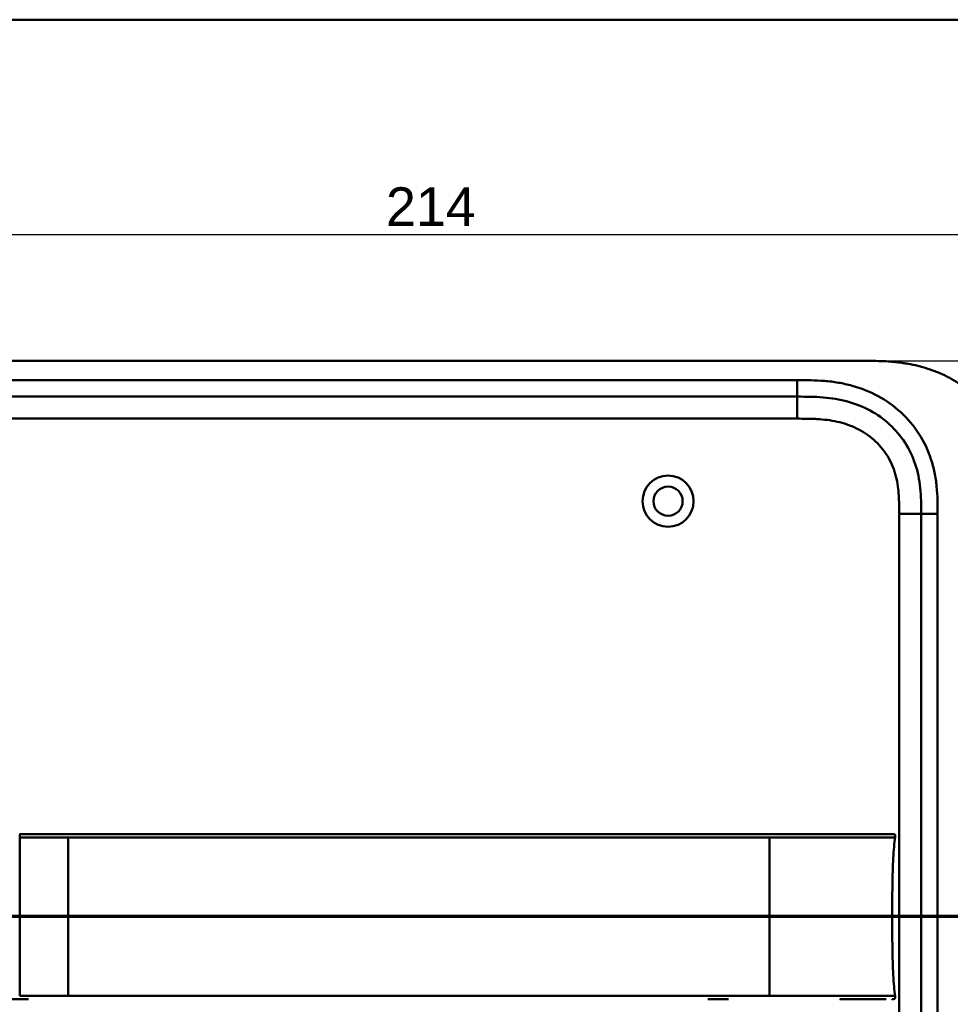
# Model space of a CAD drawing. Header units: millimetres. Extents: x 20 to 833, y 20 to 574.
# Tile 10 of 16: x 120 to 290, y 395 to 574. Entities that reach past the tile are written whole.
import ezdxf

# ---------------------------------------------------------------- set-up
doc = ezdxf.new("R2010")
doc.units = ezdxf.units.MM
doc.header["$LTSCALE"] = 2
for name, color, linetype, lineweight in [('Bemaßungen(DIN)', 7, 'Continuous', 25), ('Schnittansichtslinien(DIN)', 7, 'Continuous', 70), ('Sichtbare Kanten(DIN)', 7, 'Continuous', 50), ('Sichtbare tangentiale Kanten(DIN)', 7, 'Continuous', 50), ('Skizziergeometrie(DIN)', 7, 'Continuous', 50)]:
    doc.layers.add(name, color=color, linetype=linetype, lineweight=lineweight)
doc.styles.add('STANDARD-DIN~0', font='arial.ttf')
doc.dimstyles.new('CAD-LAN', dxfattribs={"dimscale": 2, "dimtxt": 3.5, "dimasz": 2.5, "dimexe": 3.175, "dimexo": 0, "dimgap": 0.8, "dimtad": 1, "dimrnd": 1e-08, "dimtxsty": 'STANDARD-DIN~0', "dimcen": 0.09, "dimdle": 10, "dimclrd": 250, "dimclre": 250, "dimclrt": 250, "dimadec": 0, "dimazin": 2, "dimtfac": 1, "dimtmove": 0, "dimatfit": 3, "dimfxl": 1, "dimtolj": 1, "dimtzin": 0, "dimlwd": 25, "dimlwe": 25, "dimarcsym": 0})

# ---------------------------------------------------------------- blocks, each defined once
blk = doc.blocks.new('Ränder Standardrahmen')
at = {"layer": 'Skizziergeometrie(DIN)', "flags": 128}
blk.add_lwpolyline([(10, 10), (10, 287), (410, 287), (410, 10), (10, 10)], dxfattribs=at)
blk = doc.blocks.new('*D21')
at = {"layer": 'Bemaßungen(DIN)', "color": 250, "linetype": 'Continuous', "lineweight": 25, "true_color": 0x3f3f3f, "transparency": 16777216}
for p, q in [((274.81, 512), (361.16, 512)), ((354.81, 507), (354.81, 272)), ((274.81, 267), (361.16, 267))]:
    blk.add_line(p, q, dxfattribs=at)
at = {"layer": 'Bemaßungen(DIN)', "color": 250, "linetype": 'Continuous', "true_color": 0x3f3f3f, "transparency": 16777216}
for points in [[(353.98, 507), (355.64, 507), (354.81, 512)], [(353.98, 272), (355.64, 272), (354.81, 267)]]:
    blk.add_solid(points, dxfattribs=at)
at = {"layer": 'Defpoints', "color": 0, "linetype": 'Continuous', "transparency": 16777216}
for p in [(274.81, 512), (274.81, 267), (354.81, 267)]:
    blk.add_point(p, dxfattribs=at)
at = {"layer": 'Bemaßungen(DIN)', "color": 250, "linetype": 'Continuous', "lineweight": 25, "true_color": 0x3f3f3f, "transparency": 16777216, "insert": (346.06, 381.68), "char_height": 7, "attachment_point": 1, "rotation": 90, "style": 'STANDARD-DIN~0'}
blk.add_mtext('\\A1;245', dxfattribs=at)
blk = doc.blocks.new('*D22')
at = {"layer": 'Bemaßungen(DIN)', "color": 250, "linetype": 'Continuous', "lineweight": 25, "true_color": 0x3f3f3f, "transparency": 16777216}
for p, q in [((87.85, 485.22), (87.85, 541.26)), ((301.85, 485.22), (301.85, 541.26)), ((296.85, 534.91), (92.85, 534.91))]:
    blk.add_line(p, q, dxfattribs=at)
at = {"layer": 'Bemaßungen(DIN)', "color": 250, "linetype": 'Continuous', "true_color": 0x3f3f3f, "transparency": 16777216}
for points in [[(92.85, 535.74), (92.85, 534.08), (87.85, 534.91)], [(296.85, 535.74), (296.85, 534.08), (301.85, 534.91)]]:
    blk.add_solid(points, dxfattribs=at)
at = {"layer": 'Defpoints', "color": 0, "linetype": 'Continuous', "transparency": 16777216}
for p in [(87.85, 534.91), (87.85, 485.22), (301.85, 485.22)]:
    blk.add_point(p, dxfattribs=at)
at = {"layer": 'Bemaßungen(DIN)', "color": 250, "linetype": 'Continuous', "lineweight": 25, "true_color": 0x3f3f3f, "transparency": 16777216, "insert": (187.07, 543.54), "char_height": 7, "attachment_point": 1, "style": 'STANDARD-DIN~0'}
blk.add_mtext('\\A1;214', dxfattribs=at)
blk = doc.blocks.new('2DTransSchnitt0')
at = {"layer": 'Schnittansichtslinien(DIN)', "linetype": 'Continuous'}
blk.add_line((169.404, 205.507), (27.46, 205.507), dxfattribs=at)

msp = doc.modelspace()

# ---------------------------------------------------------------- linework, layer by layer
at = {"layer": 'Sichtbare Kanten(DIN)'}
for p, q in [((274.808, 512.001), (115.886, 512.001)), ((261.809, 505.501), (116.885, 505.501)), ((284.347, 294.786), (284.347, 484.217)), ((120.557, 426.014), (120.491, 426.014)), ((249.31, 396.013), (245.564, 396.013))]:
    msp.add_line(p, q, dxfattribs=at)
for radius in [4.65, 2.65]:
    msp.add_circle((238.347, 486.501), radius, dxfattribs=at)
for points, knots in [([(301.847, 485.217), (301.847, 485.771), (301.847, 486.888), (301.814, 488.303), (301.736, 489.729), (301.633, 490.877), (301.437, 492.316), (301.223, 493.468), (300.875, 494.902), (300.529, 496.041), (300.008, 497.446), (299.521, 498.551), (298.823, 499.901), (298.193, 500.953), (297.322, 502.223), (296.558, 503.199), (295.526, 504.364), (294.641, 505.247), (293.467, 506.283), (292.477, 507.056), (291.185, 507.945), (290.11, 508.594), (288.725, 509.322), (287.587, 509.838), (286.137, 510.399), (284.957, 510.78), (283.467, 511.175), (282.267, 511.427), (280.763, 511.669), (279.56, 511.807), (278.062, 511.922), (276.572, 511.986), (275.394, 511.999), (274.808, 512.001)], [0.02325842, 0.02325842, 0.02325842, 0.02325842, 0.06395557, 0.10465272, 0.12500129, 0.16569844, 0.18604701, 0.22674416, 0.24709273, 0.28778988, 0.30813845, 0.3488356, 0.36918417, 0.40988132, 0.43022989, 0.47092704, 0.49127561, 0.53197276, 0.55232133, 0.59301848, 0.61336705, 0.6540642, 0.67441277, 0.71510992, 0.73545849, 0.77615564, 0.79650421, 0.83720136, 0.85754993, 0.89824708, 0.91859565, 0.9592928, 0.99998994, 0.99998994, 0.99998994, 0.99998994]), ([(284.347, 484.217), (284.347, 485.017), (284.346, 486.601), (284.215, 488.907), (283.885, 491.124), (283.138, 493.953), (281.579, 497.231), (278.748, 500.574), (275.164, 503.117), (271.73, 504.479), (268.813, 505.116), (266.547, 505.393), (264.21, 505.5), (262.614, 505.501), (261.809, 505.501)], [0, 0, 0, 0, 0.2435013, 0.4870027, 0.730504, 0.9740054, 1.4610081, 1.9480107, 2.4350134, 2.9220161, 3.1655175, 3.4090188, 3.6525201, 3.8960223, 3.8960223, 3.8960223, 3.8960223]), ([(269.576, 426.014), (269.146, 426.014), (268.705, 426.014), (268.256, 426.014), (265.725, 426.014), (262.984, 426.014), (260.243, 426.014), (257.993, 426.014), (255.722, 426.014), (253.453, 426.014), (243.349, 426.014), (233.199, 426.014), (223.077, 426.014), (206.168, 426.014), (189.243, 426.014), (172.33, 426.014), (163.873, 426.014), (155.414, 426.014), (146.956, 426.014), (142.727, 426.014), (138.5, 426.014), (134.27, 426.014), (131.606, 426.014), (128.929, 426.014), (126.283, 426.014), (124.729, 426.014), (123.195, 426.014), (121.648, 426.014), (121.286, 426.014), (120.929, 426.014), (120.557, 426.014)], [4.075659, 4.075659, 4.075659, 4.075659, 4.2235005, 4.2235005, 4.2235005, 5.0551855, 5.0551855, 5.0551855, 5.7376751, 5.7376751, 5.7376751, 8.7756456, 8.7756456, 8.7756456, 13.8502555, 13.8502555, 13.8502555, 16.3875605, 16.3875605, 16.3875605, 17.6562129, 17.6562129, 17.6562129, 18.4553381, 18.4553381, 18.4553381, 18.9248654, 18.9248654, 18.9248654, 19.0347624, 19.0347624, 19.0347624, 19.0347624]), ([(269.579, 426.014), (269.579, 426.014), (269.579, 426.014), (269.583, 426.014), (269.588, 426.014), (269.6, 426.014), (269.609, 426.014), (269.638, 426.014), (269.659, 426.014), (269.737, 426.014), (269.793, 426.014), (270.148, 426.014), (270.443, 426.014), (270.924, 426.014), (271.114, 426.014), (271.364, 426.014), (271.426, 426.014), (271.498, 426.014), (271.507, 426.014), (271.521, 426.014), (271.525, 426.014), (271.528, 426.014), (271.529, 426.014), (271.529, 426.014)], [0, 0, 0, 0, 0.00002188, 0.00002188, 0.00142247, 0.00142247, 0.00422365, 0.00422365, 0.01131415, 0.01131415, 0.03022242, 0.03022242, 0.13111569, 0.13111569, 0.19835963, 0.19835963, 0.22076967, 0.22076967, 0.22427114, 0.22427114, 0.22567173, 0.22567173, 0.22569362, 0.22569362, 0.22569362, 0.22569362]), ([(279.052, 426.015), (279.052, 426.015), (279.052, 426.015), (279.052, 426.014), (279.053, 426.013), (279.052, 426.013), (279.052, 426.015), (279.052, 426.016), (279.053, 426.014), (279.054, 426.014), (279.054, 426.013), (279.055, 426.014), (279.055, 426.015), (279.056, 426.015), (279.057, 426.014), (279.058, 426.014), (279.058, 426.014), (279.058, 426.014), (279.059, 426.014), (279.059, 426.014), (279.06, 426.014), (279.06, 426.014), (279.061, 426.014), (279.062, 426.014), (279.063, 426.014), (279.064, 426.014), (279.065, 426.014), (279.066, 426.014), (279.067, 426.014), (279.068, 426.014), (279.07, 426.014), (279.071, 426.014), (279.072, 426.014), (279.073, 426.014), (279.074, 426.014), (279.075, 426.014), (279.077, 426.014), (279.078, 426.014), (279.079, 426.014), (279.08, 426.014), (279.081, 426.014), (279.083, 426.014), (279.084, 426.014), (279.085, 426.014), (279.086, 426.014), (279.088, 426.014), (279.089, 426.014), (279.09, 426.014), (279.091, 426.014), (279.093, 426.014), (279.094, 426.014), (279.095, 426.014), (279.097, 426.014), (279.098, 426.014), (279.099, 426.014), (279.115, 426.014), (279.115, 426.014), (278.265, 426.014), (277.672, 426.014), (276.625, 426.014), (275.115, 426.014), (274.098, 426.014), (272.883, 426.014), (271.52, 426.014)], [0, 0, 0, 0, 0.0025183, 0.0025183, 0.0025183, 0.0949441, 0.0949441, 0.0949441, 0.1873699, 0.1873699, 0.1873699, 0.2797957, 0.2797957, 0.2797957, 0.3722215, 0.3722215, 0.3722215, 0.4184344, 0.4184344, 0.4184344, 0.4646473, 0.4646473, 0.4646473, 0.5570732, 0.5570732, 0.5570732, 0.649499, 0.649499, 0.649499, 0.7419248, 0.7419248, 0.7419248, 0.8343506, 0.8343506, 0.8343506, 0.9267764, 0.9267764, 0.9267764, 1.0192022, 1.0192022, 1.0192022, 1.111628, 1.111628, 1.111628, 1.2040539, 1.2040539, 1.2040539, 1.2964797, 1.2964797, 1.2964797, 1.3889055, 1.3889055, 1.3889055, 1.4813313, 1.4813313, 1.4813313, 2.5715522, 2.5715522, 2.5715522, 3.3314242, 3.3314242, 3.3314242, 3.8432408, 3.8432408, 3.8432408, 3.8432408]), ([(279.064, 426.014), (279.064, 426.014), (279.064, 426.014), (279.067, 426.014), (279.069, 426.014), (279.075, 426.014), (279.079, 426.014), (279.088, 426.014), (279.095, 426.014), (279.106, 426.014), (279.112, 426.014), (279.118, 426.014)], [0, 0, 0, 0, 0.0000178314, 0.0000178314, 0.0007794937, 0.0007794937, 0.0018252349, 0.0018252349, 0.0037615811, 0.0037615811, 0.0056120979, 0.0056120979, 0.0056120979, 0.0056120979]), ([(279.07, 426.014), (279.07, 426.014), (279.071, 426.014), (279.071, 426.014), (279.071, 426.014), (279.071, 426.014), (279.072, 426.014), (279.073, 426.014), (279.073, 426.014), (279.078, 426.014), (279.082, 426.014), (279.093, 426.014), (279.1, 426.014), (279.107, 426.014), (279.109, 426.014), (279.11, 426.014)], [0, 0, 0, 0, 0.0000222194, 0.0000222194, 0.0000666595, 0.0000666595, 0.0001555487, 0.0001555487, 0.000333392, 0.000333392, 0.0016342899, 0.0016342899, 0.0041648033, 0.0041648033, 0.0047801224, 0.0047801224, 0.0047801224, 0.0047801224]), ([(279.077, 426.014), (279.077, 426.014), (279.077, 426.014), (279.078, 426.014), (279.078, 426.014), (279.079, 426.014), (279.079, 426.014), (279.081, 426.014), (279.081, 426.014), (279.084, 426.014), (279.086, 426.014), (279.089, 426.014), (279.09, 426.014), (279.094, 426.014), (279.096, 426.014), (279.1, 426.014), (279.101, 426.014), (279.102, 426.014)], [0, 0, 0, 0, 0.0000111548, 0.0000111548, 0.0000825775, 0.0000825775, 0.0002255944, 0.0002255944, 0.0005124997, 0.0005124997, 0.0010879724, 0.0010879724, 0.0016605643, 0.0016605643, 0.0027915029, 0.0027915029, 0.0035733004, 0.0035733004, 0.0035733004, 0.0035733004]), ([(279.102, 426.014), (279.103, 426.014), (279.103, 426.014), (279.103, 426.014), (279.103, 426.014), (279.104, 426.014), (279.104, 426.014), (279.105, 426.014), (279.105, 426.014), (279.108, 426.014), (279.11, 426.014), (279.115, 426.014), (279.117, 426.014), (279.122, 426.014), (279.125, 426.014), (279.138, 426.014), (279.141, 426.014), (279.148, 426.014), (279.15, 426.014), (279.156, 426.014), (279.16, 426.014), (279.17, 426.014), (279.177, 426.014), (279.2, 426.013), (279.215, 426.013), (279.292, 426.01), (279.355, 426.004), (279.444, 425.978), (279.473, 425.966), (279.526, 425.935), (279.551, 425.915), (279.592, 425.869), (279.608, 425.841), (279.631, 425.784), (279.638, 425.753), (279.646, 425.693), (279.647, 425.662), (279.644, 425.555), (279.631, 425.479), (279.62, 425.403)], [0, 0, 0, 0, 0.00028677, 0.00028677, 0.00085963, 0.00085963, 0.00200522, 0.00200522, 0.00429634, 0.00429634, 0.02262582, 0.02262582, 0.03179275, 0.03179275, 0.04109082, 0.04109082, 0.04341208, 0.04341208, 0.04456569, 0.04456569, 0.0457191, 0.0457191, 0.04803012, 0.04803012, 0.05262125, 0.05262125, 0.07113734, 0.07113734, 0.08037876, 0.08037876, 0.08967939, 0.08967939, 0.09896722, 0.09896722, 0.10819297, 0.10819297, 0.11738064, 0.11738064, 0.14030942, 0.14030942, 0.14030942, 0.14030942]), ([(279.081, 411.013), (279.081, 414.85), (279.125, 418.665), (279.276, 421.613), (279.352, 423.115), (279.459, 424.397), (279.616, 425.403)], [0, 0, 0, 0, 0.30888536, 0.30888536, 0.30888536, 0.4662495, 0.4662495, 0.4662495, 0.4662495]), ([(279.081, 411.013), (279.081, 407.177), (279.125, 403.362), (279.276, 400.414), (279.352, 398.912), (279.459, 397.631), (279.616, 396.624)], [0, 0, 0, 0, 0.30889062, 0.30889062, 0.30889062, 0.46621578, 0.46621578, 0.46621578, 0.46621578]), ([(122.105, 396.013), (122.105, 396.013), (122.105, 396.013), (122.104, 396.013), (122.104, 396.013), (122.103, 396.013), (122.102, 396.013), (122.1, 396.013), (122.099, 396.013), (122.095, 396.013), (122.092, 396.013), (122.083, 396.013), (122.078, 396.013), (122.061, 396.013), (122.05, 396.013), (122.014, 396.013), (121.99, 396.013), (121.9, 396.013), (121.834, 396.013), (121.419, 396.013), (121.07, 396.013), (120.346, 396.013), (119.974, 396.014), (119.25, 396.017), (118.908, 396.02), (118.563, 396.024)], [0, 0, 0, 0, 0.00005223, 0.00005223, 0.00015665, 0.00015665, 0.0003655, 0.0003655, 0.0007832, 0.0007832, 0.00161859, 0.00161859, 0.00328937, 0.00328937, 0.00663094, 0.00663094, 0.01403004, 0.01403004, 0.03376103, 0.03376103, 0.1389984, 0.1389984, 0.25220566, 0.25220566, 0.35698351, 0.35698351, 0.35698351, 0.35698351]), ([(276.659, 396.013), (276.145, 396.013), (275.685, 396.013), (275.116, 396.013), (275.116, 396.013), (275.115, 396.013), (275.115, 396.013), (275.115, 396.013), (275.115, 396.013), (275.114, 396.013), (275.113, 396.013), (275.097, 396.013), (275.081, 396.013), (275.044, 396.013), (275.022, 396.013), (274.944, 396.013), (274.886, 396.013), (274.672, 396.013), (274.512, 396.013), (274.292, 396.013), (274.237, 396.013), (273.049, 396.013), (271.697, 396.013), (270.055, 396.013), (269.875, 396.013), (269.659, 396.013), (269.624, 396.013), (269.587, 396.013), (269.584, 396.013), (269.58, 396.013), (269.58, 396.013), (269.58, 396.013), (269.579, 396.013), (269.579, 396.013), (269.579, 396.013), (269.579, 396.013), (269.579, 396.013), (269.579, 396.013)], [0, 0, 0, 0, 0.2888434, 0.2888434, 0.2888555, 0.2888555, 0.2889037, 0.2889037, 0.2890003, 0.2890003, 0.2893864, 0.2893864, 0.2972061, 0.2972061, 0.3076323, 0.3076323, 0.3354365, 0.3354365, 0.409599, 0.409599, 0.4343137, 0.4343137, 0.9352187, 0.9352187, 0.9962242, 0.9962242, 1.0076608, 1.0076608, 1.008733, 1.008733, 1.0088295, 1.0088295, 1.0088778, 1.0088778, 1.0089019, 1.0089019, 1.008914, 1.008914, 1.008914, 1.008914]), ([(277.93, 396.013), (277.93, 396.013), (277.93, 396.013), (277.93, 396.013), (277.93, 396.013), (277.929, 396.013), (277.929, 396.013), (277.929, 396.013), (277.928, 396.013), (277.927, 396.013), (277.926, 396.013), (277.923, 396.013), (277.922, 396.013), (277.902, 396.013), (277.884, 396.013), (277.84, 396.013), (277.815, 396.013), (277.72, 396.013), (277.648, 396.013), (277.472, 396.013), (277.365, 396.013), (277.214, 396.013), (277.176, 396.013), (277.039, 396.013), (276.936, 396.013), (276.789, 396.013), (276.749, 396.013), (276.692, 396.013), (276.676, 396.013), (276.66, 396.013), (276.66, 396.013), (276.659, 396.013), (276.659, 396.013), (276.659, 396.013)], [0, 0, 0, 0, 0.00002838, 0.00002838, 0.00008514, 0.00008514, 0.00019867, 0.00019867, 0.00065277, 0.00065277, 0.00156097, 0.00156097, 0.00328513, 0.00328513, 0.02167639, 0.02167639, 0.04619826, 0.04619826, 0.11159781, 0.11159781, 0.1988087, 0.1988087, 0.22787204, 0.22787204, 0.30054295, 0.30054295, 0.32778981, 0.32778981, 0.33800712, 0.33800712, 0.33824659, 0.33824659, 0.33826078, 0.33826078, 0.33826078, 0.33826078]), ([(279.212, 396.015), (279.186, 396.013), (279.159, 396.012), (279.112, 396.012), (279.092, 396.012), (279.065, 396.012), (279.059, 396.012), (279.053, 396.012), (279.053, 396.012), (279.052, 396.012), (279.052, 396.012), (279.052, 396.012)], [0.159826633, 0.159826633, 0.159826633, 0.159826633, 0.167747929, 0.167747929, 0.174016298, 0.174016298, 0.175896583, 0.175896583, 0.175984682, 0.175984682, 0.176039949, 0.176039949, 0.176039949, 0.176039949]), ([(279.117, 396.013), (279.114, 396.013), (279.11, 396.013), (279.093, 396.013), (279.079, 396.013), (279.064, 396.013), (279.064, 396.013), (279.064, 396.013), (279.064, 396.013), (279.064, 396.013), (279.064, 396.013), (279.064, 396.013)], [0.1063680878, 0.1063680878, 0.1063680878, 0.1063680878, 0.1076624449, 0.1076624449, 0.1118780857, 0.1118780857, 0.1119328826, 0.1119328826, 0.1119534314, 0.1119534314, 0.1119649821, 0.1119649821, 0.1119649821, 0.1119649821]), ([(279.11, 396.013), (279.104, 396.013), (279.098, 396.013), (279.088, 396.013), (279.086, 396.013), (279.081, 396.013), (279.078, 396.013), (279.074, 396.013), (279.073, 396.013), (279.071, 396.013), (279.071, 396.013), (279.071, 396.013), (279.07, 396.013), (279.07, 396.013), (279.07, 396.013), (279.07, 396.013)], [0.0954974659, 0.0954974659, 0.0954974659, 0.0954974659, 0.0980683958, 0.0980683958, 0.0989366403, 0.0989366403, 0.0997885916, 0.0997885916, 0.1001419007, 0.1001419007, 0.1002300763, 0.1002300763, 0.1002741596, 0.1002741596, 0.1002851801, 0.1002851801, 0.1002851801, 0.1002851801]), ([(279.62, 396.624), (279.635, 396.522), (279.654, 396.417), (279.64, 396.287), (279.635, 396.261), (279.62, 396.215), (279.611, 396.195), (279.59, 396.159), (279.578, 396.142), (279.549, 396.112), (279.533, 396.098), (279.48, 396.063), (279.44, 396.048), (279.359, 396.027), (279.318, 396.021), (279.257, 396.016), (279.239, 396.015), (279.206, 396.014), (279.191, 396.014), (279.172, 396.014), (279.167, 396.014), (279.158, 396.014), (279.154, 396.014), (279.147, 396.014), (279.144, 396.014), (279.131, 396.013), (279.128, 396.013), (279.118, 396.013), (279.116, 396.013), (279.11, 396.013), (279.108, 396.013), (279.105, 396.013), (279.105, 396.013), (279.104, 396.013), (279.104, 396.013), (279.102, 396.013), (279.102, 396.013), (279.102, 396.013), (279.102, 396.013), (279.102, 396.013)], [0, 0, 0, 0, 0.0311277, 0.0311277, 0.03911556, 0.03911556, 0.04551701, 0.04551701, 0.05176502, 0.05176502, 0.05801202, 0.05801202, 0.07063282, 0.07063282, 0.08310355, 0.08310355, 0.08876398, 0.08876398, 0.09302208, 0.09302208, 0.0945824, 0.0945824, 0.09615429, 0.09615429, 0.09772199, 0.09772199, 0.10409523, 0.10409523, 0.11652864, 0.11652864, 0.13514677, 0.13514677, 0.13863752, 0.13863752, 0.14018957, 0.14018957, 0.14028666, 0.14028666, 0.14033604, 0.14033604, 0.14033604, 0.14033604])]:
    msp.add_open_spline(points, degree=3, knots=knots, dxfattribs=at)
for points in [[(279.052, 426.015), (279.053, 426.015), (279.054, 426.015), (279.055, 426.015)], [(279.052, 426.014), (279.052, 426.014), (279.052, 426.014), (279.052, 426.014)], [(279.056, 426.015), (279.077, 426.015), (279.099, 426.014), (279.122, 426.014)]]:
    msp.add_open_spline(points, degree=3, dxfattribs=at)
msp.add_rational_spline([(279.616, 396.624), (279.616, 396.624), (279.616, 396.624), (279.616, 396.624), (279.618, 396.624), (279.619, 396.624), (279.62, 396.624)], [1, 1, 1, 1, 1.08010131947, 1.12345282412, 1.13005451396], degree=3, knots=[0, 0, 0, 0, 0.00567163, 0.00567163, 0.00567163, 0.11634156, 0.11634156, 0.11634156, 0.11634156], dxfattribs=at)
at = {"layer": 'Sichtbare tangentiale Kanten(DIN)'}
for p, q in [((116.885, 508.501), (261.809, 508.501)), ((261.809, 505.501), (261.809, 508.501)), ((261.809, 501.501), (261.809, 505.501)), ((261.809, 501.501), (116.885, 501.501)), ((280.347, 294.786), (280.347, 484.217)), ((280.347, 484.217), (284.347, 484.217)), ((287.347, 484.217), (284.347, 484.217)), ((287.347, 484.217), (287.347, 294.786)), ((120.498, 425.404), (120.491, 425.404)), ((129.279, 411.013), (256.753, 411.013))]:
    msp.add_line(p, q, dxfattribs=at)
for points, knots in [([(261.809, 508.501), (262.614, 508.501), (264.261, 508.5), (266.785, 508.387), (269.307, 508.08), (272.624, 507.357), (276.602, 505.783), (280.794, 502.812), (284.127, 498.879), (285.965, 495.01), (286.832, 491.721), (287.205, 489.198), (287.346, 486.664), (287.347, 485.017), (287.347, 484.217)], [0, 0, 0, 0, 0.2435028, 0.4870041, 0.7305055, 0.9740068, 1.4610095, 1.9480122, 2.4350149, 2.9220176, 3.1655189, 3.4090202, 3.6525216, 3.8960229, 3.8960229, 3.8960229, 3.8960229]), ([(280.347, 484.217), (280.347, 484.452), (280.347, 484.688), (280.347, 484.923), (280.346, 485.067), (280.345, 485.21), (280.344, 485.354), (280.344, 485.426), (280.343, 485.498), (280.343, 485.57), (280.341, 485.714), (280.339, 485.857), (280.337, 486.001), (280.335, 486.077), (280.334, 486.153), (280.332, 486.229), (280.33, 486.306), (280.328, 486.382), (280.326, 486.458), (280.322, 486.61), (280.317, 486.763), (280.31, 486.921), (280.298, 487.229), (280.282, 487.523), (280.26, 487.828), (280.259, 487.835), (280.259, 487.843), (280.258, 487.85), (280.213, 488.467), (280.146, 489.056), (280.05, 489.645), (280.049, 489.654), (280.047, 489.663), (280.046, 489.672), (279.947, 490.266), (279.819, 490.853), (279.653, 491.431), (279.651, 491.435), (279.65, 491.439), (279.649, 491.443), (279.48, 492.031), (279.27, 492.615), (279.023, 493.174), (278.774, 493.738), (278.48, 494.292), (278.151, 494.817), (277.82, 495.345), (277.447, 495.853), (277.043, 496.328), (276.638, 496.803), (276.193, 497.254), (275.724, 497.668), (275.256, 498.081), (274.757, 498.462), (274.236, 498.807), (273.717, 499.152), (273.172, 499.462), (272.613, 499.735), (272.054, 500.007), (271.473, 500.246), (270.886, 500.447), (270.883, 500.448), (270.88, 500.45), (270.876, 500.451), (270.297, 500.649), (269.7, 500.815), (269.101, 500.949), (269.096, 500.95), (269.09, 500.952), (269.085, 500.953), (268.495, 501.084), (267.903, 501.185), (267.303, 501.263), (267.294, 501.264), (267.285, 501.265), (267.275, 501.266), (266.682, 501.342), (266.094, 501.394), (265.477, 501.43), (265.47, 501.43), (265.462, 501.431), (265.455, 501.431), (265.149, 501.449), (264.855, 501.461), (264.554, 501.471), (264.244, 501.481), (263.935, 501.488), (263.628, 501.493), (263.019, 501.501), (262.414, 501.501), (261.809, 501.501)], [0, 0, 0, 0, 0.0706021, 0.0706021, 0.0706021, 0.1137345, 0.1137345, 0.1137345, 0.1353008, 0.1353008, 0.1353008, 0.1784332, 0.1784332, 0.1784332, 0.2012935, 0.2012935, 0.2012935, 0.2241537, 0.2241537, 0.2241537, 0.2698741, 0.2698741, 0.2698741, 0.3591194, 0.3591194, 0.3591194, 0.3613149, 0.3613149, 0.3613149, 0.5416681, 0.5416681, 0.5416681, 0.544386, 0.544386, 0.544386, 0.7261845, 0.7261845, 0.7261845, 0.7275109, 0.7275109, 0.7275109, 0.9125996, 0.9125996, 0.9125996, 1.0994646, 1.0994646, 1.0994646, 1.2874424, 1.2874424, 1.2874424, 1.4758528, 1.4758528, 1.4758528, 1.6636517, 1.6636517, 1.6636517, 1.8511233, 1.8511233, 1.8511233, 2.0385317, 2.0385317, 2.0385317, 2.0396163, 2.0396163, 2.0396163, 2.2247423, 2.2247423, 2.2247423, 2.2263922, 2.2263922, 2.2263922, 2.408543, 2.408543, 2.408543, 2.4113526, 2.4113526, 2.4113526, 2.5914161, 2.5914161, 2.5914161, 2.5935787, 2.5935787, 2.5935787, 2.6828378, 2.6828378, 2.6828378, 2.7746209, 2.7746209, 2.7746209, 2.9561272, 2.9561272, 2.9561272, 2.9561272]), ([(120.557, 426.014), (120.527, 426.014), (120.502, 425.964), (120.497, 425.777), (120.494, 425.676), (120.495, 425.546), (120.498, 425.404)], [0, 0, 0, 0, 0.6504188, 0.6504188, 0.6504188, 1, 1, 1, 1]), ([(129.279, 425.403), (129.115, 425.403), (128.949, 425.403), (128.784, 425.403), (128.581, 425.403), (128.38, 425.403), (128.159, 425.403), (127.76, 425.403), (127.413, 425.404), (127.075, 425.404), (127.047, 425.404), (127.016, 425.404), (126.985, 425.404), (126.629, 425.404), (126.299, 425.403), (125.962, 425.403), (125.598, 425.403), (125.237, 425.403), (124.874, 425.403), (124.512, 425.403), (124.151, 425.403), (123.796, 425.403), (123.692, 425.403), (123.585, 425.403), (123.477, 425.403), (123.216, 425.403), (122.958, 425.403), (122.699, 425.403), (122.329, 425.403), (121.962, 425.403), (121.596, 425.403), (121.227, 425.403), (120.859, 425.404), (120.498, 425.404)], [0, 0, 0, 0, 0.04936867, 0.04936867, 0.04936867, 0.11014179, 0.11014179, 0.11014179, 0.22014326, 0.22014326, 0.22014326, 0.2290985, 0.2290985, 0.2290985, 0.32998918, 0.32998918, 0.32998918, 0.4391613, 0.4391613, 0.4391613, 0.54803878, 0.54803878, 0.54803878, 0.58009837, 0.58009837, 0.58009837, 0.65768707, 0.65768707, 0.65768707, 0.76818131, 0.76818131, 0.76818131, 0.87925552, 0.87925552, 0.87925552, 0.87925552]), ([(224.885, 425.403), (206.306, 425.403), (187.711, 425.403), (169.137, 425.403), (157.002, 425.403), (144.869, 425.403), (132.734, 425.403), (131.583, 425.403), (130.431, 425.403), (129.279, 425.403)], [3.1867877, 3.1867877, 3.1867877, 3.1867877, 8.7605377, 8.7605377, 8.7605377, 12.4019194, 12.4019194, 12.4019194, 12.7474629, 12.7474629, 12.7474629, 12.7474629]), ([(256.753, 425.403), (255.425, 425.403), (254.097, 425.403), (252.769, 425.403), (252.219, 425.403), (251.67, 425.403), (251.12, 425.403), (250.343, 425.403), (249.566, 425.403), (248.789, 425.403), (248.378, 425.403), (247.967, 425.403), (247.556, 425.403), (246.639, 425.403), (245.721, 425.403), (244.804, 425.403), (238.164, 425.403), (231.525, 425.403), (224.885, 425.403)], [0, 0, 0, 0, 0.3984127, 0.3984127, 0.3984127, 0.5574675, 0.5574675, 0.5574675, 0.7963662, 0.7963662, 0.7963662, 0.9134321, 0.9134321, 0.9134321, 1.1948615, 1.1948615, 1.1948615, 3.1867877, 3.1867877, 3.1867877, 3.1867877]), ([(120.491, 411.013), (121.845, 411.013), (123.227, 411.013), (124.786, 411.013), (126.346, 411.013), (127.813, 411.013), (129.279, 411.013)], [0, 0, 0, 0, 0.44038321, 0.44038321, 0.44038321, 0.88076642, 0.88076642, 0.88076642, 0.88076642]), ([(256.753, 411.013), (257.822, 411.013), (258.893, 411.013), (260.035, 411.013), (261.177, 411.013), (262.179, 411.013), (263.043, 411.013), (264.77, 411.013), (266.175, 411.013), (267.498, 411.013), (272.789, 411.013), (276.412, 411.013), (278.025, 411.013), (278.429, 411.013), (278.712, 411.013), (278.887, 411.013), (278.974, 411.013), (279.036, 411.013), (279.064, 411.013), (279.092, 411.013), (279.086, 411.013), (279.081, 411.013)], [0, 0, 0, 0, 0.2406476, 0.2406476, 0.2406476, 0.4812952, 0.4812952, 0.4812952, 0.9625904, 0.9625904, 0.9625904, 2.8877711, 2.8877711, 2.8877711, 3.3690663, 3.3690663, 3.3690663, 3.6097139, 3.6097139, 3.6097139, 3.8503615, 3.8503615, 3.8503615, 3.8503615]), ([(129.279, 396.624), (129.11, 396.624), (128.939, 396.624), (128.77, 396.624), (128.572, 396.624), (128.375, 396.624), (128.159, 396.624), (127.759, 396.624), (127.411, 396.624), (127.073, 396.624), (127.04, 396.624), (127.003, 396.624), (126.966, 396.624), (126.617, 396.624), (126.291, 396.624), (125.96, 396.624), (125.595, 396.624), (125.233, 396.624), (124.87, 396.624), (124.508, 396.624), (124.147, 396.624), (123.79, 396.624), (123.652, 396.624), (123.51, 396.624), (123.37, 396.624), (123.144, 396.624), (122.921, 396.624), (122.695, 396.624), (122.323, 396.624), (121.956, 396.624), (121.585, 396.624), (121.223, 396.624), (120.858, 396.624), (120.507, 396.624), (120.498, 396.624), (120.495, 396.624), (120.491, 396.624)], [0, 0, 0, 0, 0.05078067, 0.05078067, 0.05078067, 0.1102021, 0.1102021, 0.1102021, 0.2202767, 0.2202767, 0.2202767, 0.23095286, 0.23095286, 0.23095286, 0.33022951, 0.33022951, 0.33022951, 0.4395805, 0.4395805, 0.4395805, 0.54854182, 0.54854182, 0.54854182, 0.59063446, 0.59063446, 0.59063446, 0.6580998, 0.6580998, 0.6580998, 0.76890548, 0.76890548, 0.76890548, 0.8770848, 0.8770848, 0.8770848, 0.87997457, 0.87997457, 0.87997457, 0.87997457]), ([(224.885, 396.624), (198.328, 396.624), (171.77, 396.624), (145.213, 396.624), (143.835, 396.624), (142.457, 396.624), (141.079, 396.624), (139.801, 396.624), (138.524, 396.624), (137.246, 396.624), (134.59, 396.624), (131.935, 396.624), (129.279, 396.624)], [3.18679, 3.18679, 3.18679, 3.18679, 11.1540994, 11.1540994, 11.1540994, 11.5711487, 11.5711487, 11.5711487, 11.9507559, 11.9507559, 11.9507559, 12.7474629, 12.7474629, 12.7474629, 12.7474629]), ([(256.753, 396.624), (255.425, 396.624), (254.097, 396.624), (252.769, 396.624), (252.216, 396.624), (251.664, 396.624), (251.112, 396.624), (250.338, 396.624), (249.563, 396.624), (248.789, 396.624), (248.377, 396.624), (247.965, 396.624), (247.552, 396.624), (246.636, 396.624), (245.72, 396.624), (244.804, 396.624), (238.164, 396.624), (231.525, 396.625), (224.885, 396.624)], [0, 0, 0, 0, 0.3984119, 0.3984119, 0.3984119, 0.558361, 0.558361, 0.558361, 0.7963648, 0.7963648, 0.7963648, 0.9137852, 0.9137852, 0.9137852, 1.1948602, 1.1948602, 1.1948602, 3.18679, 3.18679, 3.18679, 3.18679])]:
    msp.add_open_spline(points, degree=3, knots=knots, dxfattribs=at)
for points, degree in [([(120.491, 411.014), (120.491, 414.489), (120.491, 417.964), (120.491, 421.114), (120.491, 423.614), (120.491, 425.404)], 5), ([(129.279, 425.403), (129.279, 423.614), (129.279, 421.113), (129.279, 417.963), (129.279, 414.489), (129.279, 411.014)], 5), ([(256.753, 425.403), (256.753, 423.614), (256.753, 421.113), (256.753, 417.963), (256.753, 414.488), (256.753, 411.013)], 5), ([(115.587, 411.013), (117.1, 411.013), (118.711, 411.013), (120.491, 411.013)], 3), ([(120.491, 411.013), (120.491, 407.539), (120.491, 404.064), (120.491, 400.914), (120.491, 398.413), (120.491, 396.624)], 5), ([(129.279, 396.624), (129.279, 398.414), (129.279, 400.914), (129.279, 404.064), (129.279, 407.539), (129.279, 411.013)], 5), ([(256.753, 396.624), (256.753, 398.414), (256.753, 400.914), (256.753, 404.064), (256.753, 407.539), (256.753, 411.013)], 5)]:
    msp.add_open_spline(points, degree=degree, dxfattribs=at)
for points, weights, knots in [([(279.62, 425.403), (279.62, 425.403), (279.618, 425.404), (279.615, 425.404), (279.607, 425.404), (279.585, 425.403), (279.55, 425.403), (279.498, 425.403), (279.414, 425.403), (279.294, 425.403), (279.213, 425.404), (279.116, 425.404), (279.001, 425.404), (278.661, 425.404), (278.163, 425.405), (277.504, 425.405), (277.149, 425.406), (276.748, 425.406), (276.3, 425.406), (275.847, 425.406), (275.347, 425.406), (274.802, 425.406), (274.728, 425.406), (274.654, 425.406), (274.579, 425.406), (274.098, 425.406), (273.585, 425.406), (273.041, 425.406), (272.415, 425.406), (271.748, 425.406), (271.043, 425.406), (270.346, 425.405), (269.612, 425.405), (268.841, 425.405), (268.097, 425.405), (267.317, 425.404), (266.5, 425.404), (266.218, 425.404), (265.932, 425.404), (265.64, 425.404), (265.527, 425.404), (265.414, 425.404), (265.299, 425.404), (264.905, 425.404), (264.501, 425.404), (264.087, 425.404), (263.691, 425.404), (263.285, 425.404), (262.866, 425.403), (262.472, 425.403), (262.064, 425.403), (261.641, 425.403), (261.251, 425.403), (260.843, 425.403), (260.415, 425.403), (260.032, 425.403), (259.626, 425.403), (259.19, 425.403), (258.823, 425.403), (258.422, 425.403), (257.965, 425.403), (257.673, 425.403), (257.332, 425.403), (256.753, 425.403)], [1.13005371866, 1.13784194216, 1.09449070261, 1, 1.01564352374, 1.01564352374, 1, 1.00924441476, 1.00924441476, 1, 1.00150609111, 1.00150609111, 1, 1.00280370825, 1.00280370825, 1, 0.999526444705, 0.999526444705, 1, 0.999153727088, 0.999153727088, 1, 0.999983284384, 0.999983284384, 1, 0.999331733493, 0.999331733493, 1, 0.999344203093, 0.999344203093, 1, 0.999922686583, 0.999922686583, 1, 1.00094812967, 1.00094812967, 1, 1.00026108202, 1.00026108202, 1, 1.00005099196, 1.00005099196, 1, 1.00084821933, 1.00084821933, 1, 1.00131563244, 1.00131563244, 1, 1.00209471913, 1.00209471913, 1, 1.00365509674, 1.00365509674, 1, 1.00586622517, 1.00586622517, 1, 1.01725442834, 1.01725442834, 1, 1.18725223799, 1.18725223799, 1], [0.116341, 0.116341, 0.116341, 0.116341, 0.2468922, 0.2468922, 0.2468922, 0.4853665, 0.4853665, 0.4853665, 0.7797367, 0.7797367, 0.7797367, 0.9644969, 0.9644969, 0.9644969, 1.4628301, 1.4628301, 1.4628301, 1.7145451, 1.7145451, 1.7145451, 1.9637733, 1.9637733, 1.9637733, 1.9970018, 1.9970018, 1.9970018, 2.2097713, 2.2097713, 2.2097713, 2.4552194, 2.4552194, 2.4552194, 2.7022438, 2.7022438, 2.7022438, 2.9498539, 2.9498539, 2.9498539, 3.0386311, 3.0386311, 3.0386311, 3.0733288, 3.0733288, 3.0733288, 3.1966231, 3.1966231, 3.1966231, 3.3197709, 3.3197709, 3.3197709, 3.4427542, 3.4427542, 3.4427542, 3.5655525, 3.5655525, 3.5655525, 3.688193, 3.688193, 3.688193, 3.8106673, 3.8106673, 3.8106673, 3.931916, 3.931916, 3.931916, 3.931916]), ([(279.62, 396.624), (279.62, 396.624), (279.618, 396.624), (279.615, 396.624), (279.606, 396.624), (279.585, 396.624), (279.55, 396.624), (279.498, 396.625), (279.413, 396.624), (279.293, 396.624), (279.213, 396.624), (279.115, 396.624), (279.001, 396.624), (278.661, 396.623), (278.163, 396.623), (277.504, 396.622), (277.149, 396.622), (276.748, 396.622), (276.3, 396.622), (275.847, 396.622), (275.347, 396.621), (274.802, 396.621), (274.728, 396.621), (274.654, 396.621), (274.579, 396.621), (274.098, 396.621), (273.585, 396.621), (273.041, 396.622), (272.415, 396.622), (271.748, 396.622), (271.043, 396.622), (270.346, 396.622), (269.612, 396.623), (268.841, 396.623), (268.097, 396.623), (267.317, 396.623), (266.5, 396.623), (266.219, 396.624), (265.933, 396.624), (265.643, 396.624), (265.529, 396.624), (265.415, 396.624), (265.299, 396.624), (264.905, 396.624), (264.501, 396.624), (264.087, 396.624), (263.691, 396.624), (263.285, 396.624), (262.866, 396.624), (262.472, 396.624), (262.064, 396.624), (261.641, 396.624), (261.251, 396.624), (260.843, 396.624), (260.415, 396.624), (260.032, 396.624), (259.626, 396.624), (259.19, 396.624), (258.823, 396.624), (258.422, 396.624), (257.965, 396.624), (257.673, 396.624), (257.332, 396.624), (256.753, 396.624)], [1.13005451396, 1.13784212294, 1.09449061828, 1, 1.01564349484, 1.01564349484, 1, 1.00925616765, 1.00925616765, 1, 1.00150118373, 1.00150118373, 1, 1.00280379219, 1.00280379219, 1, 0.999526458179, 0.999526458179, 1, 0.99915374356, 0.99915374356, 1, 0.9999832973, 0.9999832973, 1, 0.99933166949, 0.99933166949, 1, 0.999344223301, 0.999344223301, 1, 0.999922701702, 0.999922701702, 1, 1.00094814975, 1.00094814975, 1, 1.00025925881, 1.00025925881, 1, 1.0000518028, 1.0000518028, 1, 1.00084824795, 1.00084824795, 1, 1.00131558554, 1.00131558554, 1, 1.00209490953, 1.00209490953, 1, 1.00365462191, 1.00365462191, 1, 1.00586740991, 1.00586740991, 1, 1.01725389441, 1.01725389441, 1, 1.18722739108, 1.18722739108, 1], [0.1163416, 0.1163416, 0.1163416, 0.1163416, 0.2468921, 0.2468921, 0.2468921, 0.4853656, 0.4853656, 0.4853656, 0.7799914, 0.7799914, 0.7799914, 0.9644924, 0.9644924, 0.9644924, 1.4628246, 1.4628246, 1.4628246, 1.7145394, 1.7145394, 1.7145394, 1.9637666, 1.9637666, 1.9637666, 1.9969824, 1.9969824, 1.9969824, 2.209763, 2.209763, 2.209763, 2.4552095, 2.4552095, 2.4552095, 2.7022329, 2.7022329, 2.7022329, 2.9498421, 2.9498421, 2.9498421, 3.0383348, 3.0383348, 3.0383348, 3.0733169, 3.0733169, 3.0733169, 3.1966109, 3.1966109, 3.1966109, 3.3197585, 3.3197585, 3.3197585, 3.4427414, 3.4427414, 3.4427414, 3.5655395, 3.5655395, 3.5655395, 3.6881793, 3.6881793, 3.6881793, 3.8106534, 3.8106534, 3.8106534, 3.9319007, 3.9319007, 3.9319007, 3.9319007])]:
    msp.add_rational_spline(points, weights, degree=3, knots=knots, dxfattribs=at)

# ---------------------------------------------------------------- block references
at = {"xscale": 2, "yscale": 2, "zscale": 2}
msp.add_blockref('Ränder Standardrahmen', (0, 0), dxfattribs=at)
at = {"layer": 'Schnittansichtslinien(DIN)', "xscale": 2, "yscale": 2, "zscale": 2}
msp.add_blockref('2DTransSchnitt0', (0, 0), dxfattribs=at)

# ---------------------------------------------------------------- dimensions: what is measured, and where the dimension line sits
at = {"layer": 'Bemaßungen(DIN)', "color": 250, "linetype": 'Continuous', "lineweight": 25, "true_color": 0x3f3f3f}
for base, p1, p2, angle, picture, middle in [((87.847, 534.911), (301.847, 485.217), (87.847, 485.217), 180, '*D22', (194.847, 534.911)), ((354.808, 267.001), (274.808, 512.001), (274.808, 267.001), 90, '*D21', (354.808, 389.501))]:
    dim = msp.add_linear_dim(base=base, p1=p1, p2=p2, angle=angle, dimstyle='CAD-LAN', override={"dimgap": 0.8, "dimdec": 2, "dimtol": 0, "dimlim": 0, "dimtp": 0, "dimtm": 0, "dimtdec": 2, "dimtofl": 0, "dimatfit": 1}, dxfattribs=at)
    dim.commit()
    dim.dimension.update_dxf_attribs({"geometry": picture, "text_midpoint": middle, "dimtype": 160})

doc.saveas('drawing.dxf')
